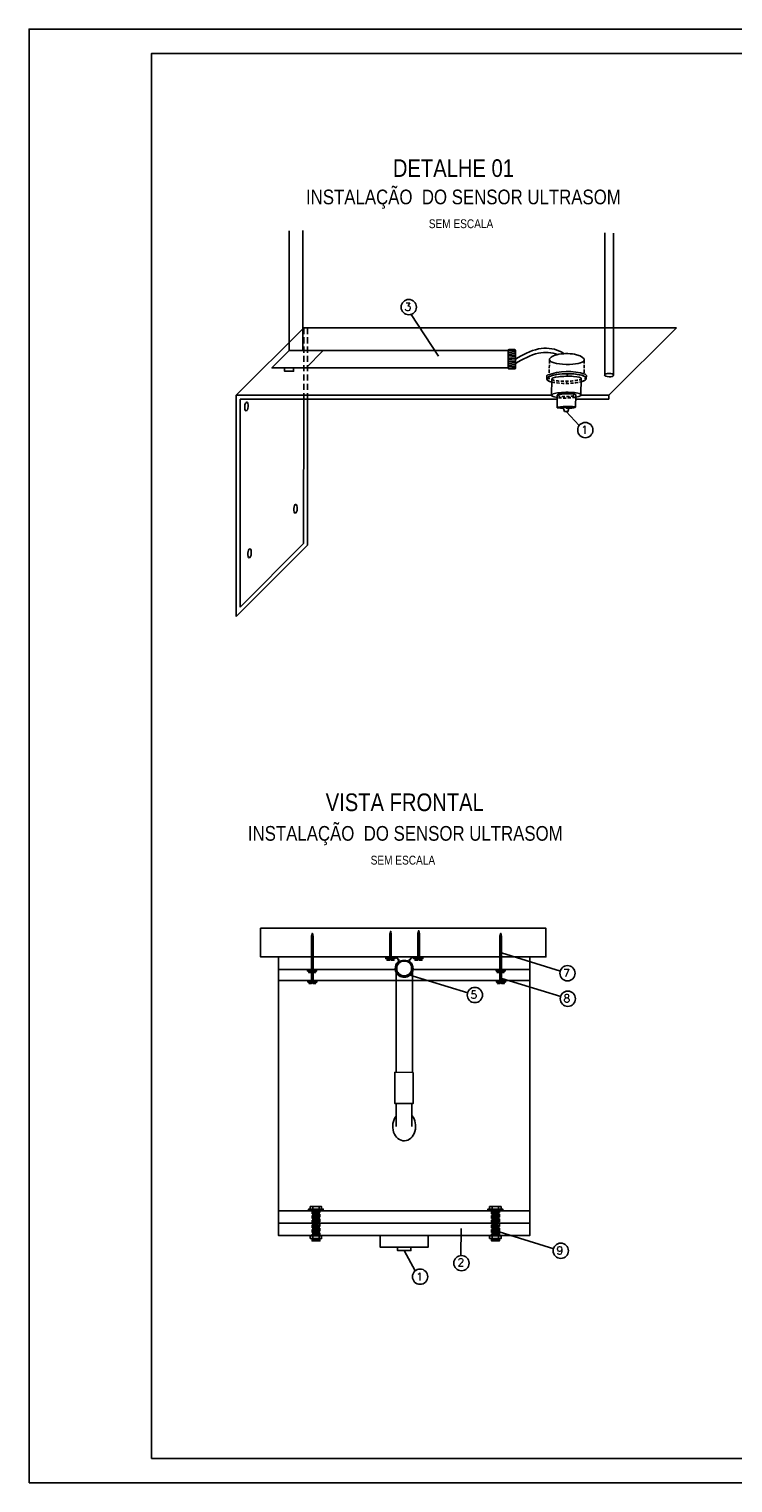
# Model space of a CAD drawing. Header units: millimetres. Extents: x 231 to 651, y 19 to 330.
# Tile 1 of 3: x 231 to 375, y 33 to 330. Entities that reach past the tile are written whole.
import ezdxf

# ---------------------------------------------------------------- set-up
doc = ezdxf.new("R2010")
doc.units = ezdxf.units.MM
for name, pattern in [('DASHED2', [9.525, 6.35, -3.175]), ('HIDDEN', [9.525, 6.35, -3.175]), ('JIS_02_1.2', [2.5, 1.25, -1.25])]:
    doc.linetypes.add(name, pattern=pattern)
for name, color, linetype in [('2', 2, 'Continuous'), ('ARQ-FORMATO', 1, 'Continuous'), ('bucha', 4, 'Continuous'), ('calha', 4, 'JIS_02_1.2'), ('DUTO', 8, 'Continuous'), ('EPTOS200', 8, 'Continuous'), ('sensor', 8, 'Continuous'), ('TEXTO PROJ', 2, 'Continuous')]:
    doc.layers.add(name, color=color, linetype=linetype)
doc.styles.add('ARIAL', font='ARIALN.TTF')
doc.styles.add('ROMANS', font='ROMANS.SHX')
pattern_1 = [(3, (-305.76057, -163.69673), (-0.01329333, 0.25365181), [])]
pattern_2 = [(3, (-342.42526, -163.69673), (-0.01329333, 0.25365181), [])]
pattern_3 = [(45, (-382.97378, -163.69673), (-0.179605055, 0.179605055), [])]
pattern_4 = [(45, (-344.44498, -163.69673), (-0.179605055, 0.179605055), [])]

msp = doc.modelspace()

# ---------------------------------------------------------------- hatches: boundary and pattern name
h = msp.add_hatch()
h.set_pattern_fill('ANSI31', color=256, scale=0.08, style=0)
h.set_pattern_definition(pattern_3)
h.paths.add_polyline_path([(288.96, 145.11), (288.83, 145.76), (288.64, 145.15), (288.64, 140.89), (288.96, 140.89)])
h = msp.add_hatch()
h.set_pattern_fill('ANSI31', color=256, scale=0.08, style=0)
h.set_pattern_definition([(45, (-969.58612, -423.62496), (-0.179605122, 0.179605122), [])])
h.paths.add_polyline_path([(304.96, 145.51), (304.83, 146.16), (304.64, 145.55), (304.64, 141.97), (304.96, 141.97)])
h = msp.add_hatch()
h.set_pattern_fill('ANSI31', color=256, scale=0.08, style=0)
h.set_pattern_definition([(45, (-963.85603, -423.49048), (-0.179605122, 0.179605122), [])])
h.paths.add_polyline_path([(310.69, 145.65), (310.56, 146.29), (310.37, 145.68), (310.37, 142.1), (310.69, 142.1)])
h = msp.add_hatch()
h.set_pattern_fill('ANSI31', color=256, scale=0.08, style=0)
h.set_pattern_definition(pattern_4)
h.paths.add_polyline_path([(327.49, 145.11), (327.36, 145.76), (327.16, 145.15), (327.16, 140.89), (327.49, 140.89)])
h = msp.add_hatch()
h.set_pattern_fill('ANSI31', color=256, scale=0.08, style=0)
h.set_pattern_definition(pattern_3)
h.paths.add_polyline_path([(288.96, 140.89), (288.64, 140.89), (288.64, 139.86), (288.96, 139.86)])
h = msp.add_hatch()
h.set_pattern_fill('ANSI31', color=256, scale=0.08, style=0)
h.set_pattern_definition(pattern_4)
h.paths.add_polyline_path([(327.49, 140.89), (327.16, 140.89), (327.16, 139.86), (327.49, 139.86)])
at = {"linetype": 'HIDDEN', "ltscale": 0.1}
h = msp.add_hatch(dxfattribs=at)
h.set_pattern_fill('ANSI31', color=256, scale=0.08, angle=318, style=0)
h.set_pattern_definition([(3, (-342.42526, -161.19256), (-0.01329333, 0.25365181), [])])
h.paths.add_polyline_path([(290.38, 88.92), (288.78, 88.92), (288.78, 86.41), (290.38, 86.41)])
h = msp.add_hatch(dxfattribs=at)
h.set_pattern_fill('ANSI31', color=256, scale=0.08, angle=318, style=0)
h.set_pattern_definition(pattern_2)
h.paths.add_polyline_path([(290.38, 86.41), (288.78, 86.41), (288.78, 83.91), (290.38, 83.91)])
h = msp.add_hatch(dxfattribs=at)
h.set_pattern_fill('ANSI31', color=256, scale=0.08, angle=318, style=0)
h.set_pattern_definition([(3, (-305.76057, -161.19256), (-0.01329333, 0.25365181), [])])
h.paths.add_polyline_path([(327.04, 88.92), (325.45, 88.92), (325.45, 86.41), (327.04, 86.41)])
h = msp.add_hatch(dxfattribs=at)
h.set_pattern_fill('ANSI31', color=256, scale=0.08, angle=318, style=0)
h.set_pattern_definition(pattern_1)
h.paths.add_polyline_path([(327.04, 86.41), (325.45, 86.41), (325.45, 83.91), (327.04, 83.91)])
h = msp.add_hatch()
h.set_pattern_fill('ANSI31', color=256, scale=0.08, angle=318, style=0)
h.set_pattern_definition(pattern_2)
h.paths.add_polyline_path([(290.38, 83.38), (288.78, 83.38), (288.78, 82.89), (290.38, 82.89)])
h = msp.add_hatch()
h.set_pattern_fill('ANSI31', color=256, scale=0.08, angle=318, style=0)
h.set_pattern_definition(pattern_1)
h.paths.add_polyline_path([(327.05, 83.38), (325.45, 83.38), (325.45, 82.89), (327.05, 82.89)])
at = {"layer": 'DUTO'}
h = msp.add_hatch(dxfattribs=at)
h.set_pattern_fill('ANSI31', color=256, scale=0.007146, style=0)
h.set_pattern_definition([(45, (300.826727, 134.98776), (-0.0160426, 0.0160426), [])])
h.paths.add_polyline_path([(309.26, 138.55, 1), (305.93, 138.55, 1)])
h.paths.add_polyline_path([(309.11, 138.55, 1), (306.07, 138.55, 1)], flags=16)
at = {"layer": 'sensor', "linetype": 'Continuous'}
for points in [[(337.15, 259.05, 1), (337.28, 259.05, 1)], [(340.88, 259.9, 1), (341, 259.9, 1)], [(344.53, 259.08, 1), (344.66, 259.08, 1)], [(340.74, 258.21, 1), (340.87, 258.21, 1)]]:
    msp.add_hatch(color=4, dxfattribs=at).paths.add_polyline_path(points)

# ---------------------------------------------------------------- linework, layer by layer
for points in [[(278.23, 146.76), (336.56, 146.76), (336.56, 140.9), (278.23, 140.9)], [(281.91, 140.9), (333.27, 140.9), (333.27, 84), (281.91, 84)], [(303.85, 140.53), (303.85, 140.76), (305.68, 140.76), (305.68, 140.53)], [(309.58, 140.55), (309.58, 140.77), (311.41, 140.77), (311.41, 140.55)], [(287.85, 138.01), (287.85, 138.34), (289.67, 138.34), (289.67, 138.01)], [(326.38, 138.01), (326.38, 138.34), (328.2, 138.34), (328.2, 138.01)], [(289.75, 135.78), (289.75, 136.11), (287.92, 136.11), (287.92, 135.78)], [(287.92, 135.78), (287.92, 136.11), (289.75, 136.11), (289.75, 135.78)], [(328.27, 135.78), (328.27, 136.11), (326.45, 136.11), (326.45, 135.78)], [(326.45, 135.78), (326.45, 136.11), (328.27, 136.11), (328.27, 135.78)], [(291.05, 89.04), (291.05, 89.38), (288.05, 89.38), (288.05, 89.04)], [(288.05, 89.04), (288.05, 89.38), (291.05, 89.38), (291.05, 89.04)], [(288.38, 89.38), (290.72, 89.38), (290.72, 89.91), (288.38, 89.91)], [(327.72, 89.04), (327.72, 89.38), (324.72, 89.38), (324.72, 89.04)], [(324.72, 89.04), (324.72, 89.38), (327.72, 89.38), (327.72, 89.04)], [(325.04, 89.38), (327.39, 89.38), (327.39, 89.91), (325.04, 89.91)], [(288.38, 83.38), (290.72, 83.38), (290.72, 83.91), (288.38, 83.91)], [(288.78, 83.38), (290.38, 83.38), (290.38, 82.89), (288.78, 82.89)], [(302.67, 84), (312.51, 84), (312.51, 81.64), (302.67, 81.64)], [(325.04, 83.38), (327.39, 83.38), (327.39, 83.91), (325.04, 83.91)], [(325.45, 83.38), (327.05, 83.38), (327.05, 82.89), (325.45, 82.89)], [(306.23, 81.64), (308.95, 81.64), (308.95, 80.92), (306.23, 80.92)]]:
    msp.add_lwpolyline(points, close=True)
for points in [[(288.64, 138.34), (288.64, 138.34), (288.64, 145.15), (288.83, 145.76), (288.96, 145.11), (288.96, 138.32)], [(304.64, 140.9), (304.64, 140.9), (304.64, 145.55), (304.83, 146.16), (304.96, 145.51), (304.96, 140.9)], [(310.37, 140.9), (310.37, 140.9), (310.37, 145.68), (310.56, 146.29), (310.69, 145.65), (310.69, 140.88)], [(327.16, 138.34), (327.16, 138.34), (327.16, 145.15), (327.36, 145.76), (327.49, 145.11), (327.49, 138.32)], [(288.64, 140.87), (288.96, 140.87)], [(288.96, 139.86), (288.64, 139.86)], [(303.82, 140.8), (303.82, 140.88)], [(303.85, 140.65), (305.68, 140.65)], [(305.1, 140.53), (305.49, 140.23), (304.97, 140.23), (304.97, 140.39), (304.62, 140.39), (304.62, 140.23), (304.06, 140.23), (304.47, 140.53)], [(304.96, 141.97), (304.64, 141.97)], [(309.58, 140.66), (311.41, 140.66)], [(310.83, 140.55), (311.22, 140.24), (310.7, 140.24), (310.7, 140.4), (310.35, 140.4), (310.35, 140.24), (309.79, 140.24), (310.2, 140.55)], [(310.69, 142.1), (310.37, 142.1)], [(311.44, 140.79), (311.44, 140.87)], [(327.49, 139.86), (327.16, 139.86)], [(327.17, 140.87), (327.49, 140.87)], [(305.94, 138.34), (281.91, 138.34)], [(287.85, 138.19), (289.67, 138.19)], [(289.1, 138.01), (289.49, 137.7), (288.97, 137.7), (288.97, 137.86), (288.61, 137.86), (288.61, 137.7), (288.06, 137.7), (288.47, 138.01)], [(288.64, 137.69), (288.64, 136.09)], [(288.96, 136.11), (288.96, 136.11), (288.96, 137.68)], [(333.27, 138.34), (309.24, 138.34)], [(326.38, 138.19), (328.2, 138.19)], [(327.63, 138.01), (328.02, 137.7), (327.49, 137.7), (327.49, 137.86), (327.14, 137.86), (327.14, 137.7), (326.59, 137.7), (326.99, 138.01)], [(327.17, 137.69), (327.17, 136.09)], [(327.49, 136.11), (327.49, 136.11), (327.49, 137.68)], [(333.27, 136.11), (281.91, 136.11)], [(287.92, 135.96), (289.75, 135.96)], [(288.5, 135.78), (288.11, 135.47), (288.63, 135.47), (288.63, 135.63), (288.98, 135.63), (288.98, 135.47), (289.53, 135.47), (289.13, 135.78)], [(326.45, 135.96), (328.27, 135.96)], [(327.02, 135.78), (326.64, 135.47), (327.16, 135.47), (327.16, 135.63), (327.51, 135.63), (327.51, 135.47), (328.06, 135.47), (327.66, 135.78)], [(288.05, 89.23), (291.05, 89.23)], [(288.89, 89.38), (288.89, 89.91)], [(290.21, 89.38), (290.21, 89.91)], [(324.72, 89.23), (327.72, 89.23)], [(325.56, 89.38), (325.56, 89.91)], [(326.87, 89.38), (326.87, 89.91)], [(333.27, 89.04), (281.91, 89.04)], [(333.27, 86.51), (281.91, 86.51)], [(288.89, 83.38), (288.89, 83.91)], [(290.21, 83.38), (290.21, 83.91)], [(325.56, 83.38), (325.56, 83.91)], [(326.87, 83.38), (326.87, 83.91)]]:
    msp.add_lwpolyline(points)
for points in [[(311.44, 140.87), (309.52, 140.87, 0.1899), (308.82, 140.55), (308.69, 140.39, 0.411739), (308.72, 139.88, -0.472363), (308.64, 137.16, -0.132737), (307.66, 136.83, -0.156593), (306.52, 137.16, -0.472363), (306.45, 139.88, 0.196138), (306.48, 140.39), (306.34, 140.55, 0.1899), (305.65, 140.87), (303.82, 140.88)], [(311.44, 140.79), (309.52, 140.79, 0.188573), (308.88, 140.5), (308.75, 140.34, 0.424196), (308.78, 139.94, -0.471646), (308.69, 137.1, -0.133285), (307.67, 136.75, -0.157142), (306.48, 137.1, -0.471626), (306.39, 139.94, 0.284118), (306.37, 140.39), (306.22, 140.56, 0.164209), (305.65, 140.79), (303.82, 140.8)]]:
    msp.add_lwpolyline(points, format="xyb")
at = {"linetype": 'HIDDEN', "ltscale": 0.1}
for points in [[(288.78, 89.04), (288.78, 83.91), (290.38, 83.91), (290.38, 89.04), (288.78, 89.04)], [(325.45, 89.04), (325.45, 83.91), (327.04, 83.91), (327.04, 89.04), (325.45, 89.04)]]:
    msp.add_lwpolyline(points, dxfattribs=at)
msp.add_ellipse((307.59, 106.29), major_axis=(0, -2.96), ratio=0.793282, start_param=3.920658, end_param=8.696771)
at = {"color": 3, "linetype": 'Continuous'}
msp.add_open_spline([(330.19, 264.17), (330.18, 264.16), (330.16, 264.16), (330.15, 264.15)], degree=3, dxfattribs=at)
at = {"layer": '2'}
msp.add_lwpolyline([(230.92, 33.46), (230.92, 330.46), (650.92, 330.46), (650.92, 33.46)], close=True, dxfattribs=at)
at = {"layer": 'ARQ-FORMATO'}
msp.add_lwpolyline([(255.92, 38.46), (255.92, 325.46), (645.92, 325.46), (645.92, 38.46)], close=True, dxfattribs=at)
at = {"layer": 'bucha'}
msp.add_lwpolyline([(328.99, 265), (330.13, 265, -0.342243), (330.34, 264.85), (330.34, 261.22, -0.414214), (330.14, 261.02), (329.04, 261.02, -0.414214), (328.84, 261.22), (328.84, 264.85, -0.345497)], format="xyb", close=True, dxfattribs=at)
for points in [[(328.84, 264.71), (330.34, 264.82)], [(328.84, 264.39), (330.34, 264.5)], [(328.84, 264.07), (330.34, 264.18)], [(328.84, 263.75), (330.34, 263.86)], [(328.84, 263.43), (330.34, 263.54)], [(328.84, 263.11), (330.34, 263.22)], [(328.84, 262.79), (330.34, 262.9)], [(328.84, 262.47), (330.34, 262.58)], [(328.84, 262.15), (330.34, 262.26)], [(328.84, 261.83), (330.34, 261.94)], [(328.84, 261.51), (330.34, 261.62)], [(328.84, 261.19), (330.34, 261.3)]]:
    msp.add_lwpolyline(points, dxfattribs=at)
msp.add_lwpolyline([(309.43, 117.33), (309.42, 110.94), (305.68, 110.94), (305.68, 117.34)], close=True, dxfattribs=at)
at = {"layer": 'calha', "color": 7, "linetype": 'HIDDEN', "ltscale": 0.2}
for p, q in [((287.06, 269.43), (287.05, 255.65)), ((287.85, 269.43), (287.84, 255.65))]:
    msp.add_line(p, q, dxfattribs=at)
at = {"layer": 'calha', "color": 7, "linetype": 'ByBlock'}
for p, q in [((287.05, 255.65), (287.04, 225.35)), ((287.84, 255.65), (287.83, 225.03)), ((274.07, 254.86), (274.07, 212.38))]:
    msp.add_line(p, q, dxfattribs=at)
for points in [[(348.57, 259.81), (348.57, 288.84)], [(350.38, 259.73), (350.38, 288.76)], [(273.28, 255.65), (287.06, 269.43)], [(363.23, 269.43), (287.06, 269.43)], [(349.45, 255.65), (363.23, 269.43)], [(273.28, 210.48), (273.28, 255.65)], [(337.72, 255.65), (273.28, 255.65)], [(349.45, 255.65), (343.71, 255.65)], [(349.45, 255.65), (349.45, 254.86)], [(338.87, 254.86), (274.07, 254.86)], [(349.45, 254.86), (342.65, 254.86)], [(273.28, 210.48), (287.83, 225.03)], [(274.07, 212.38), (287.04, 225.35)]]:
    msp.add_lwpolyline(points, dxfattribs=at)
for centre, major_axis in [((349.47, 259.77), (-0.906, 0.038)), ((275.34, 253.35), (-0.061, -0.905)), ((285.38, 232.46), (-0.061, -0.905)), ((275.99, 223.36), (-0.061, -0.905))]:
    msp.add_ellipse(centre, major_axis=major_axis, ratio=0.391596, dxfattribs=at)
at = {"layer": 'DUTO'}
for points in [[(284.07, 264.79), (284.07, 289.27)], [(286.87, 264.83), (286.87, 289.31)], [(287.57, 264.82), (328.84, 264.8)], [(287.57, 261.23), (328.84, 261.23)], [(305.92, 138.55), (305.92, 117.34)], [(309.26, 138.55), (309.26, 117.33)], [(305.94, 110.93), (305.94, 106.28)], [(309.16, 110.94), (309.16, 106.28)]]:
    msp.add_lwpolyline(points, dxfattribs=at)
for radius in [1.66, 1.66, 1.52]:
    msp.add_circle((307.59, 138.55), radius, dxfattribs=at)
for points, knots in [([(330.34, 263.04), (331.85, 263.91), (334.6, 265.49), (338.42, 265.27), (339.95, 264.34), (340.26, 264.14)], [0, 0, 0, 0, 5.138745, 9.416402, 10.520452, 10.520452, 10.520452, 10.520452]), ([(330.34, 262.17), (331.85, 263.03), (334.49, 264.55), (337.74, 264.43), (338.95, 263.96)], [0, 0, 0, 0, 5.138745, 9.032036, 9.032036, 9.032036, 9.032036])]:
    msp.add_open_spline(points, degree=3, knots=knots, dxfattribs=at)
at = {"layer": 'EPTOS200', "linetype": 'Continuous'}
for points in [[(284.07, 264.79), (284.07, 264.79), (284.07, 264.79), (284.07, 264.79), (280.57, 261.23), (287.57, 261.23)], [(287.57, 264.82), (287.57, 264.82), (284.07, 264.82)], [(291.06, 264.8), (291.06, 264.8), (291.06, 264.8), (291.06, 264.8), (287.56, 261.23), (287.56, 261.23)]]:
    msp.add_lwpolyline(points, dxfattribs=at)
msp.add_lwpolyline([(283.16, 261.23), (284.97, 261.23), (284.97, 260.56), (283.16, 260.56)], close=True, dxfattribs=at)
at = {"layer": 'sensor', "color": 4, "linetype": 'Continuous'}
msp.add_line((340.09, 253.16), (340.35, 252.33), dxfattribs=at)
at = {"layer": 'sensor', "color": 4, "linetype": 'DASHED2', "ltscale": 0.1}
for points in [[(337.28, 262.8), (337.24, 260.02)], [(344.4, 262.79), (344.36, 260.01)]]:
    msp.add_lwpolyline(points, dxfattribs=at)
at = {"layer": 'sensor', "color": 4, "linetype": 'Continuous'}
for points in [[(336.76, 258.99), (336.77, 259.66)], [(337.77, 258.99), (337.71, 255.62)], [(343.78, 259.08), (343.72, 255.71)], [(344.8, 259.1), (344.82, 259.7)], [(338.84, 253.14), (338.88, 255.66)], [(342.67, 255.71), (342.62, 253.2)], [(341.31, 253.2), (341.04, 252.32), (340.35, 252.33)]]:
    msp.add_lwpolyline(points, dxfattribs=at)
for points in [[(336.82, 259.75, 0.273217), (336.77, 259.65, 1.837916)], [(344.82, 259.7, 0.233398), (344.6, 259.94, 2.190563)], [(341.31, 253.2, 0.07686), (340.09, 253.16, -6.123812)]]:
    msp.add_lwpolyline(points, format="xyb", dxfattribs=at)
at = {"layer": 'sensor', "color": 4, "linetype": 'DASHED2', "ltscale": 0.1}
msp.add_lwpolyline([(343.77, 258.4, -0.102177), (337.76, 258.33, -58.206135)], format="xyb", dxfattribs=at)
at = {"layer": 'sensor', "color": 4, "linetype": 'Continuous'}
for centre in [(337.21, 259.05), (340.94, 259.9), (344.6, 259.08), (340.81, 258.21)]:
    msp.add_circle(centre, 0.0624, dxfattribs=at)
msp.add_arc((340.99, 248.61), 11.89, 72.3176, 110.5159, dxfattribs=at)
at = {"layer": 'sensor', "color": 4, "linetype": 'Continuous', "extrusion": (0, 0, -1)}
for centre, major_axis, ratio, start_param, end_param in [((340.83, 262.85), (-3.56, 0.06), 0.248995, 3.222713, 6.283143), ((340.83, 262.85), (-3.57, 0.01), 0.365182, 0.036838, 3.233673), ((340.78, 259.04), (-4.02, -0.06), 0.252074, -0.717493, 3.878583), ((340.78, 259.04), (-4.02, -0.06), 0.252074, -0.717493, 3.769912), ((340.72, 255.67), (-3, -0.04), 0.196397, -0.906346, 4.012987), ((340.73, 253.17), (-1.89, -0.03), 0.095724, -1.258186, 4.447832)]:
    msp.add_ellipse(centre, major_axis=major_axis, ratio=ratio, start_param=start_param, end_param=end_param, dxfattribs=at)
at = {"layer": 'sensor', "color": 4, "linetype": 'Continuous'}
for centre, major_axis, ratio, start_param, end_param in [((340.77, 259.02), (-3.01, -0.06), 0.168762, 3.132757, 6.363155), ((340.77, 255.68), (-1.89, -0.03), 0.143691, 3.129242, 6.282783)]:
    msp.add_ellipse(centre, major_axis=major_axis, ratio=ratio, start_param=start_param, end_param=end_param, dxfattribs=at)
at = {"layer": 'sensor', "color": 4, "linetype": 'DASHED2', "ltscale": 0.1}
for centre, major_axis, ratio, start_param, end_param in [((340.77, 259.02), (-3.01, -0.06), 0.168762, 0.07997, 3.12875), ((340.77, 255.68), (-1.89, -0.03), 0.143691, -0.000206, 3.129242)]:
    msp.add_ellipse(centre, major_axis=major_axis, ratio=ratio, start_param=start_param, end_param=end_param, dxfattribs=at)
at = {"layer": 'sensor', "color": 4, "linetype": 'DASHED2', "ltscale": 0.1, "extrusion": (0, 0, -1)}
for centre, major_axis, ratio, start_param, end_param in [((340.72, 255.67), (-3, -0.04), 0.196397, 4.028508, 5.343816), ((340.73, 253.17), (-1.89, -0.03), 0.095724, 4.44395, 5.024999)]:
    msp.add_ellipse(centre, major_axis=major_axis, ratio=ratio, start_param=start_param, end_param=end_param, dxfattribs=at)
at = {"layer": 'TEXTO PROJ', "color": 2}
for p, q in [((314.62, 263.63), (309.03, 272.18)), ((343.34, 249.44), (340.7, 252.32)), ((327.49, 141.72), (339.56, 138)), ((308.56, 137.28), (320.63, 133.56)), ((327.56, 136.52), (339.63, 132.81)), ((319.23, 85.46), (319.2, 79.9)), ((326.12, 85.03), (338.2, 81.31))]:
    msp.add_line(p, q, dxfattribs=at)
msp.add_lwpolyline([(309.82, 76.78), (307.57, 80.97)], dxfattribs=at)
for centre in [(308.53, 273.65), (344.61, 248.54), (340.97, 137.57), (322.04, 133.13), (341.04, 132.37), (339.6, 80.88), (319.3, 78.35), (310.83, 75.59)]:
    msp.add_circle(centre, 1.56, dxfattribs=at)

# ---------------------------------------------------------------- texts
for s, height, style, p in [('DETALHE 01', 3.6, 'ARIAL', (305.28, 300.25)), ('INSTALAÇÃO  DO SENSOR ULTRASOM', 3, 'ARIAL', (287.52, 294.66)), ('SEM ESCALA', 1.8, 'ARIAL', (312.62, 289.79)), ('3', 1.6, 'ROMANS', (307.65, 272.91)), ('1', 1.6, 'ROMANS', (343.74, 247.8)), ('VISTA FRONTAL', 3.6, 'ARIAL', (291.55, 170.7)), ('INSTALAÇÃO  DO SENSOR ULTRASOM', 3, 'ARIAL', (275.64, 164.65)), ('SEM ESCALA', 1.8, 'ARIAL', (300.74, 159.78)), ('7', 1.6, 'ROMANS', (340.09, 136.83)), ('5', 1.6, 'ROMANS', (321.16, 132.39)), ('8', 1.6, 'ROMANS', (340.16, 131.63)), ('9', 1.6, 'ROMANS', (338.72, 80.14)), ('2', 1.6, 'ROMANS', (318.46, 77.71)), ('1', 1.6, 'ROMANS', (310.01, 74.79))]:
    msp.add_text(s, height=height, dxfattribs=dict(at, style=style)).set_placement(p)

doc.saveas('drawing.dxf')
